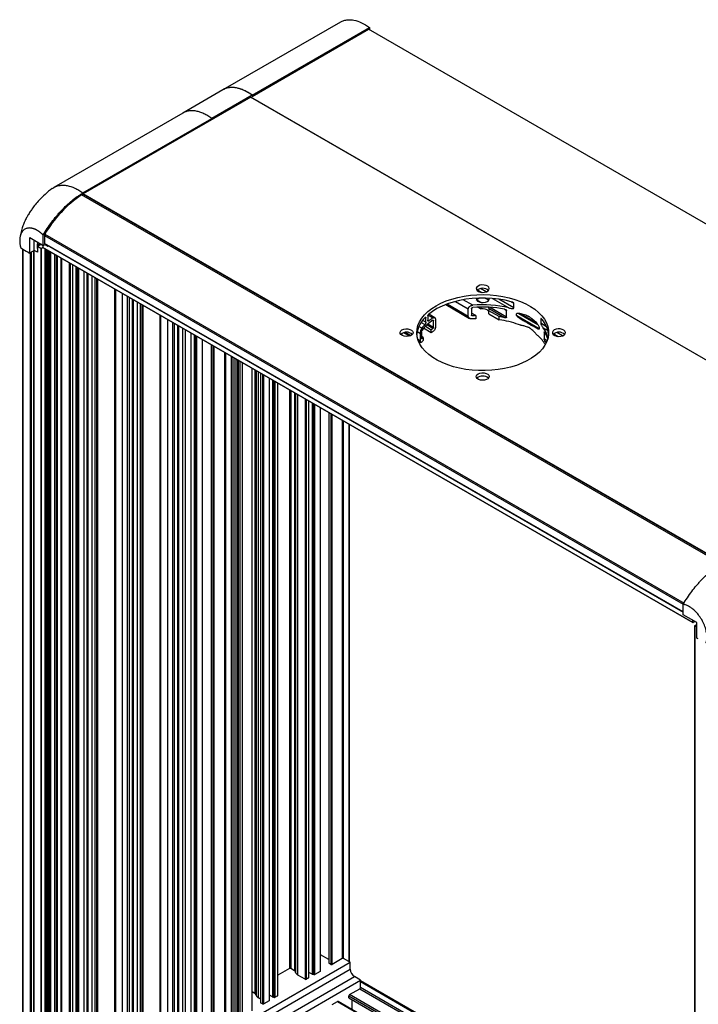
# Model space of a CAD drawing. Header units: millimetres. Extents: x 32 to 2713, y 32 to 2055.
# Tile 7 of 8: x 2129 to 2495, y 1524 to 2055. Entities that reach past the tile are written whole.
import ezdxf

# ---------------------------------------------------------------- set-up
doc = ezdxf.new("R2010")
doc.units = ezdxf.units.MM
doc.header["$LTSCALE"] = 10

msp = doc.modelspace()

# ---------------------------------------------------------------- linework, layer by layer
for p, q in [((2301.999, 2053.366), (2238.759, 2016.858)), ((2254.464, 2013.915), (2317.701, 2050.421)), ((2254.464, 2013.317), (2317.123, 2049.489)), ((2661.294, 1850.804), (2317.123, 2049.489)), ((2317.701, 2050.421), (2317.701, 2049.156)), ((2238.759, 2016.858), (2217.079, 2004.342)), ((2253.666, 2012.856), (2163.512, 1960.811)), ((2254.464, 2013.915), (2232.784, 2001.399)), ((2597.821, 1814.162), (2253.651, 2012.847)), ((2597.836, 1814.171), (2253.666, 2012.856)), ((2254.464, 2013.915), (2254.464, 2013.317)), ((2217.079, 2004.343), (2147.61, 1964.238)), ((2163.301, 1961.288), (2232.784, 2001.399)), ((2506.851, 1761.568), (2162.647, 1960.273)), ((2507.7, 1762.116), (2163.512, 1960.811)), ((2163.512, 1960.648), (2163.512, 1960.811)), ((2163.512, 1960.648), (2507.566, 1762.03)), ((2142.623, 1938.289), (2142.687, 1934.084)), ((2142.623, 1938.289), (2486.647, 1739.688)), ((2142.843, 1939.024), (2487.058, 1740.313)), ((2130.838, 1931.12), (2130.838, 1452.363)), ((2137.161, 1930.289), (2137.076, 1935.84)), ((2138.738, 1933.189), (2140.191, 1934.028)), ((2138.738, 1933.189), (2138.797, 1929.344)), ((2140.963, 1933.647), (2138.819, 1932.409)), ((2140.698, 1931.324), (2138.819, 1932.409)), ((2138.819, 1932.409), (2138.819, 1929.356)), ((2140.698, 1931.324), (2140.698, 1445.482)), ((2141.882, 1931.804), (2141.051, 1931.324)), ((2141.051, 1445.482), (2141.051, 1931.324)), ((2141.779, 1933.104), (2141.779, 1931.948)), ((2491.797, 1729.887), (2141.779, 1931.948)), ((2141.83, 1931.834), (2491.848, 1729.773)), ((2141.928, 1933.017), (2143.091, 1933.689)), ((2486.613, 1735.539), (2142.687, 1934.084)), ((2144.324, 1932.536), (2142.709, 1933.468)), ((2142.79, 1933.862), (2486.614, 1735.377)), ((2142.842, 1931.25), (2142.842, 1446.516)), ((2142.915, 1446.618), (2142.915, 1931.208)), ((2144.317, 1932.981), (2144.324, 1932.536)), ((2144.324, 1932.536), (2144.443, 1932.605)), ((2144.443, 1932.908), (2144.443, 1932.605)), ((2131.143, 1451.948), (2131.143, 1930.938)), ((2133.821, 1929.324), (2134.656, 1928.842)), ((2137.161, 1930.289), (2134.656, 1928.842)), ((2134.656, 1928.842), (2134.656, 1929.495)), ((2134.881, 1928.972), (2134.881, 1449.864)), ((2135.582, 1449.868), (2135.582, 1929.377)), ((2136.808, 1930.085), (2136.808, 1450.576)), ((2138.797, 1929.344), (2137.161, 1930.289)), ((2137.162, 1450.576), (2137.162, 1930.288)), ((2138.797, 1929.344), (2138.819, 1929.356)), ((2143.549, 1452.63), (2143.549, 1930.842)), ((2144.008, 1930.577), (2144.008, 1463.1)), ((2144.716, 1463.1), (2144.716, 1930.168)), ((2145.423, 1463.509), (2145.423, 1929.76)), ((2146.13, 1463.509), (2146.13, 1929.352)), ((2148.251, 1460.651), (2148.251, 1928.127)), ((2148.958, 1927.719), (2148.958, 1460.243)), ((2149.665, 1460.243), (2149.665, 1927.311)), ((2151.445, 1926.283), (2151.445, 1461.27)), ((2151.738, 1461.679), (2151.738, 1926.114)), ((2151.982, 1466.484), (2151.982, 1925.974)), ((2155.875, 1923.726), (2155.875, 1464.236)), ((2156.582, 1464.236), (2156.582, 1923.318)), ((2157.778, 1922.628), (2157.778, 1464.926)), ((2157.924, 1465.13), (2157.924, 1922.543)), ((2157.945, 1467.939), (2157.945, 1922.531)), ((2159.597, 1921.577), (2159.597, 1466.986)), ((2159.988, 1466.846), (2159.988, 1921.352)), ((2160.532, 1921.038), (2160.532, 1466.742)), ((2161.043, 1466.811), (2161.043, 1920.743)), ((2163.936, 1468.481), (2163.936, 1919.073)), ((2165.421, 1918.215), (2165.421, 1475.462)), ((2166.128, 1475.462), (2166.128, 1917.807)), ((2168.32, 1472.645), (2168.32, 1916.542)), ((2169.734, 1915.725), (2169.734, 1471.829)), ((2170.724, 1915.154), (2170.724, 1472.4)), ((2171.31, 1473.217), (2171.31, 1914.816)), ((2180.392, 1909.573), (2180.392, 1484.85)), ((2180.977, 1484.034), (2180.977, 1909.235)), ((2184.513, 1907.194), (2184.513, 1481.993)), ((2187.341, 1481.993), (2187.341, 1905.561)), ((2188.331, 1482.564), (2188.331, 1904.99)), ((2375.831, 1909.062), (2378.219, 1907.684)), ((2376.159, 1904.382), (2376.159, 1904.621)), ((2380.52, 1907.988), (2377.458, 1909.756)), ((2379.934, 1904.657), (2381.933, 1903.503)), ((2189.816, 1904.132), (2189.816, 1489.545)), ((2190.523, 1489.545), (2190.523, 1903.724)), ((2192.715, 1486.728), (2192.715, 1902.459)), ((2194.13, 1901.642), (2194.13, 1485.912)), ((2195.12, 1901.071), (2195.12, 1486.483)), ((2195.705, 1487.3), (2195.705, 1900.733)), ((2358.695, 1901.133), (2371.549, 1893.712)), ((2370.865, 1894.783), (2359.4, 1901.402)), ((2363.977, 1902.842), (2370.865, 1898.866)), ((2373.244, 1900.758), (2368.075, 1903.743)), ((2377.775, 1902.219), (2375.335, 1903.628)), ((2375.906, 1899.711), (2377.565, 1898.753)), ((2377.565, 1899.762), (2377.565, 1898.753)), ((2391.516, 1894.287), (2382.195, 1899.668)), ((2383.819, 1904.451), (2392.716, 1899.315)), ((2395.456, 1899.366), (2387.355, 1904.043)), ((2394.016, 1902.647), (2395.456, 1901.815)), ((2395.456, 1899.366), (2395.456, 1901.815)), ((2204.787, 1895.49), (2204.787, 1498.933)), ((2205.373, 1498.117), (2205.373, 1895.152)), ((2347.988, 1894.113), (2347.73, 1894.262)), ((2347.988, 1891.663), (2347.988, 1894.113)), ((2349.075, 1895.118), (2349.075, 1892.668)), ((2349.16, 1895.476), (2351.827, 1893.937)), ((2352.777, 1894.065), (2349.55, 1895.928)), ((2370.865, 1894.783), (2370.865, 1898.866)), ((2372.636, 1899.068), (2372.636, 1895.394)), ((2374.999, 1895.173), (2372.636, 1896.537)), ((2373.244, 1895.043), (2372.636, 1895.394)), ((2374.999, 1895.173), (2374.999, 1893.539)), ((2387.546, 1894.624), (2381.967, 1897.845)), ((2381.967, 1896.212), (2381.967, 1897.845)), ((2381.967, 1896.212), (2387.546, 1892.991)), ((2382.03, 1898.951), (2390.393, 1894.123)), ((2387.546, 1892.991), (2387.546, 1894.624)), ((2390.412, 1898.608), (2391.516, 1897.971)), ((2391.516, 1894.287), (2391.516, 1897.971)), ((2409.051, 1888.035), (2396.969, 1895.01)), ((2398.047, 1894.109), (2408.237, 1888.226)), ((2398.064, 1896.285), (2408.37, 1890.336)), ((2407.544, 1891.277), (2398.989, 1896.216)), ((2208.908, 1893.111), (2208.908, 1496.076)), ((2211.737, 1496.076), (2211.737, 1891.478)), ((2212.727, 1496.647), (2212.727, 1890.906)), ((2214.212, 1890.049), (2214.212, 1503.628)), ((2214.915, 1503.63), (2214.915, 1889.643)), ((2345.872, 1888.394), (2344.27, 1889.319)), ((2345.468, 1891.485), (2347.477, 1890.325)), ((2347.988, 1891.663), (2346.3, 1892.637)), ((2347.781, 1889.414), (2350.926, 1887.598)), ((2351.827, 1888.221), (2348.52, 1890.13)), ((2349.65, 1892.336), (2349.075, 1892.668)), ((2352.158, 1888.847), (2349.075, 1890.627)), ((2351.826, 1892.712), (2352.158, 1892.521)), ((2352.158, 1888.847), (2352.158, 1892.521)), ((2353.181, 1893.155), (2353.181, 1889.072)), ((2399.221, 1893.335), (2401.066, 1892.27)), ((2401.36, 1892.103), (2400.868, 1892.387)), ((2405.903, 1889.475), (2406.149, 1889.336)), ((2407.692, 1888.447), (2405.905, 1889.479)), ((2406.149, 1889.336), (2407.676, 1888.454)), ((2409.895, 1893.48), (2409.895, 1891.03)), ((2409.895, 1893.48), (2410.629, 1893.056)), ((2413.046, 1889.211), (2409.895, 1891.03)), ((2217.111, 1500.811), (2217.111, 1888.376)), ((2218.525, 1499.995), (2218.525, 1887.559)), ((2221.418, 1885.889), (2221.418, 1501.665)), ((2221.564, 1501.869), (2221.564, 1885.805)), ((2221.585, 1504.678), (2221.585, 1885.793)), ((2223.237, 1884.839), (2223.237, 1503.724)), ((2223.628, 1503.585), (2223.628, 1884.613)), ((2224.171, 1884.3), (2224.171, 1503.48)), ((2224.683, 1503.55), (2224.683, 1884.004)), ((2336.116, 1886.001), (2339.212, 1884.214)), ((2339.912, 1884.486), (2337.003, 1886.165)), ((2343.377, 1886.569), (2345.091, 1885.579)), ((2345.091, 1881.496), (2345.091, 1885.579)), ((2345.667, 1886.471), (2345.667, 1882.797)), ((2346.479, 1883.471), (2345.667, 1883.94)), ((2346.479, 1883.471), (2346.479, 1881.838)), ((2350.926, 1885.965), (2346.8, 1888.347)), ((2350.926, 1885.965), (2350.926, 1887.598)), ((2411.222, 1888.631), (2413.754, 1887.17)), ((2411.715, 1886.31), (2411.715, 1882.627)), ((2411.715, 1886.31), (2412.123, 1886.074)), ((2416.843, 1885.386), (2419.231, 1884.008)), ((2421.533, 1884.312), (2418.47, 1886.08)), ((2227.576, 1882.334), (2227.576, 1505.22)), ((2227.722, 1505.424), (2227.722, 1882.25)), ((2232.313, 1879.599), (2232.313, 1509.587)), ((2233.374, 1878.987), (2233.374, 1508.975)), ((2234.081, 1508.975), (2234.081, 1878.579)), ((2345.091, 1881.496), (2343.727, 1882.284)), ((2344.034, 1881.43), (2345.305, 1880.696)), ((2345.872, 1882.678), (2345.667, 1882.797)), ((2413.335, 1881.691), (2411.715, 1882.627)), ((2412.13, 1881.575), (2413.069, 1881.033)), ((2239.541, 1875.427), (2239.541, 1512.127)), ((2240.248, 1512.127), (2240.248, 1875.019)), ((2243.076, 1873.386), (2243.076, 1510.494)), ((2243.783, 1510.494), (2243.783, 1872.978)), ((2244.844, 1511.106), (2244.844, 1872.365)), ((2245.625, 1871.914), (2245.625, 1511.558)), ((2246.559, 1871.375), (2246.559, 1512.096)), ((2247.081, 1512.624), (2247.081, 1871.074)), ((2247.854, 1870.628), (2247.854, 1515.696)), ((2249.174, 1869.866), (2249.174, 1517.688)), ((2254.269, 1866.925), (2254.269, 1520.629)), ((2254.415, 1520.833), (2254.415, 1866.84)), ((2255.97, 1865.943), (2255.97, 1529.928)), ((2256.529, 1865.62), (2256.529, 1529.299)), ((2256.607, 1865.575), (2256.607, 1529.025)), ((2257.866, 1527.609), (2257.866, 1864.848)), ((2259.001, 1864.193), (2259.001, 1524.994)), ((2260.062, 1863.58), (2260.062, 1524.382)), ((2260.769, 1524.382), (2260.769, 1863.172)), ((2263.662, 1861.502), (2263.662, 1526.052)), ((2263.808, 1526.256), (2263.808, 1861.418)), ((2263.829, 1529.065), (2263.829, 1861.406)), ((2265.481, 1860.452), (2265.481, 1528.111)), ((2265.872, 1527.972), (2265.872, 1860.226)), ((2266.416, 1859.913), (2266.416, 1527.867)), ((2266.927, 1527.937), (2266.927, 1859.617)), ((2268.123, 1858.927), (2268.123, 1528.627)), ((2268.269, 1528.831), (2268.269, 1858.842)), ((2274.502, 1855.244), (2274.502, 1543.331)), ((2275.209, 1854.836), (2275.209, 1543.331)), ((2277.198, 1853.688), (2277.198, 1542.183)), ((2277.757, 1853.365), (2277.757, 1541.553)), ((2277.835, 1853.32), (2277.835, 1541.28)), ((2279.094, 1539.864), (2279.094, 1852.594)), ((2282.987, 1850.346), (2282.987, 1537.616)), ((2283.694, 1537.616), (2283.694, 1849.938)), ((2284.89, 1849.248), (2284.89, 1538.306)), ((2285.036, 1538.51), (2285.036, 1849.163)), ((2285.057, 1541.32), (2285.057, 1849.151)), ((2286.709, 1848.197), (2286.709, 1540.366)), ((2287.1, 1540.226), (2287.1, 1847.972)), ((2287.644, 1847.658), (2287.644, 1540.122)), ((2288.155, 1540.191), (2288.155, 1847.362)), ((2291.048, 1845.693), (2291.048, 1541.861)), ((2291.194, 1542.066), (2291.194, 1845.608)), ((2295.786, 1842.958), (2295.786, 1546.229)), ((2296.846, 1842.345), (2296.846, 1545.617)), ((2297.553, 1545.617), (2297.553, 1841.937)), ((2303.013, 1838.785), (2303.013, 1548.769)), ((2303.72, 1548.769), (2303.72, 1838.377)), ((2306.549, 1836.744), (2306.549, 1547.136)), ((2306.946, 1547.052), (2306.946, 1836.515)), ((2486.616, 1734.033), (2486.605, 1739.624)), ((2493.906, 1729.858), (2486.616, 1734.033)), ((2491.797, 1729.887), (2491.797, 1731.066)), ((2492.999, 1730.378), (2491.973, 1729.785)), ((2493.869, 1722.13), (2493.906, 1729.858)), ((2492.804, 1728.117), (2492.804, 1242.275)), ((2492.878, 1728.219), (2493.901, 1728.81)), ((2492.878, 1242.173), (2492.878, 1728.015)), ((2493.895, 1727.428), (2492.878, 1728.015)), ((2493.866, 1721.475), (2493.866, 1722.128)), ((2494.701, 1720.993), (2493.866, 1721.475)), ((2295.786, 1548.189), (2291.194, 1550.839)), ((2248.839, 1513.133), (2307.271, 1546.865)), ((2296.846, 1545.617), (2295.786, 1546.229)), ((2303.013, 1548.769), (2297.553, 1545.617)), ((2306.549, 1547.136), (2303.72, 1548.769)), ((2307.271, 1546.865), (2306.946, 1547.052)), ((2307.271, 1542.986), (2307.271, 1546.865)), ((2248.839, 1509.254), (2307.271, 1542.986)), ((2251.105, 1505.329), (2309.537, 1539.061)), ((2274.502, 1543.331), (2268.269, 1539.733)), ((2277.198, 1542.183), (2275.209, 1543.331)), ((2277.835, 1541.28), (2277.757, 1541.553)), ((2282.987, 1537.616), (2279.094, 1539.864)), ((2285.036, 1541.332), (2285.057, 1541.32)), ((2286.709, 1540.366), (2285.057, 1541.32)), ((2287.644, 1540.122), (2287.1, 1540.226)), ((2291.048, 1541.861), (2288.155, 1540.191)), ((2312.896, 1537.122), (2309.537, 1539.061)), ((2254.464, 1503.391), (2312.896, 1537.122)), ((2284.89, 1538.306), (2283.694, 1537.616)), ((2312.769, 1533.12), (2312.769, 1536.386)), ((2312.769, 1536.386), (2492.804, 1432.454)), ((2312.896, 1536.772), (2312.896, 1537.122)), ((2492.804, 1432.913), (2312.896, 1536.772)), ((2255.97, 1529.928), (2254.415, 1530.825)), ((2256.607, 1529.025), (2256.529, 1529.299)), ((2263.808, 1529.078), (2263.829, 1529.065)), ((2265.481, 1528.111), (2263.829, 1529.065)), ((2266.416, 1527.867), (2265.872, 1527.972)), ((2268.123, 1528.627), (2266.927, 1527.937)), ((2306.602, 1527.519), (2306.602, 1528.743)), ((2306.602, 1528.743), (2492.804, 1421.251)), ((2306.956, 1529.356), (2312.416, 1532.508)), ((2492.804, 1422.068), (2306.956, 1529.356)), ((2312.416, 1532.508), (2492.804, 1428.371)), ((2492.804, 1429.188), (2312.769, 1533.12)), ((2259.001, 1526.953), (2257.866, 1527.609)), ((2260.062, 1524.382), (2259.001, 1524.994)), ((2263.662, 1526.052), (2260.769, 1524.382)), ((2297.558, 1523.93), (2300.451, 1525.6)), ((2300.451, 1525.6), (2492.804, 1414.557)), ((2492.804, 1414.726), (2300.701, 1525.625)), ((2306.602, 1527.519), (2492.804, 1420.026)), ((2308.299, 1521.238), (2308.299, 1526.539))]:
    msp.add_line(p, q)
at = {"flags": 128}
for points in [[(2376.159, 1911.119), (2375.49, 1910.577), (2375.161, 1909.94), (2375.209, 1909.275), (2375.627, 1908.656), (2376.372, 1908.148), (2377.362, 1907.808), (2378.49, 1907.671), (2379.633, 1907.753), (2380.668, 1908.045), (2381.483, 1908.516), (2381.989, 1909.113), (2382.131, 1909.773), (2381.895, 1910.424), (2381.305, 1910.996), (2380.426, 1911.426), (2379.352, 1911.667), (2378.201, 1911.695), (2377.097, 1911.505), (2376.159, 1911.119)], [(2353.532, 1900.505), (2356.156, 1901.876), (2359.004, 1903.089), (2362.046, 1904.133), (2365.254, 1904.996), (2368.594, 1905.671), (2372.034, 1906.15), (2375.54, 1906.43), (2379.077, 1906.506), (2382.609, 1906.379), (2386.102, 1906.049), (2389.52, 1905.52), (2392.83, 1904.798), (2396, 1903.888), (2398.996, 1902.802), (2401.79, 1901.548), (2404.354, 1900.14), (2406.663, 1898.591), (2408.693, 1896.917), (2410.424, 1895.135), (2411.839, 1893.263), (2412.925, 1891.318), (2413.669, 1889.321), (2414.065, 1887.291), (2414.109, 1885.248), (2413.801, 1883.212), (2413.143, 1881.205), (2412.142, 1879.245), (2410.808, 1877.353), (2409.154, 1875.547), (2407.197, 1873.844), (2404.956, 1872.263), (2402.454, 1870.818), (2399.715, 1869.525), (2396.766, 1868.395), (2393.637, 1867.44), (2390.359, 1866.67), (2386.965, 1866.093), (2383.487, 1865.713), (2379.962, 1865.535), (2376.423, 1865.56), (2372.906, 1865.789), (2369.446, 1866.219), (2366.078, 1866.845), (2362.834, 1867.662), (2359.747, 1868.662), (2356.848, 1869.833), (2354.165, 1871.166), (2351.726, 1872.646), (2349.554, 1874.259), (2347.671, 1875.989), (2346.096, 1877.819), (2344.844, 1879.73), (2343.928, 1881.703), (2343.357, 1883.719), (2343.137, 1885.759), (2343.269, 1887.8), (2343.753, 1889.824), (2344.584, 1891.81), (2345.752, 1893.738), (2347.248, 1895.59), (2349.056, 1897.347), (2351.157, 1898.99), (2353.532, 1900.505)], [(2394.016, 1902.647), (2390.703, 1903.45), (2387.266, 1904.055), (2383.741, 1904.457), (2380.163, 1904.652), (2376.57, 1904.636), (2372.998, 1904.411), (2369.484, 1903.978), (2366.063, 1903.343), (2362.772, 1902.511), (2359.642, 1901.491), (2356.708, 1900.294), (2353.998, 1898.932), (2351.54, 1897.419), (2349.36, 1895.77)], [(2375.202, 1904.575), (2375.147, 1904.354), (2375.253, 1903.655), (2375.767, 1903.019), (2376.627, 1902.523), (2377.728, 1902.227), (2378.939, 1902.165), (2380.113, 1902.347), (2381.109, 1902.749)], [(2376.159, 1904.382), (2376.497, 1904.554), (2376.708, 1904.64)], [(2375.299, 1903.566), (2375.462, 1903.807), (2376.159, 1904.382)], [(2335.147, 1887.443), (2336.085, 1887.829), (2337.189, 1888.019), (2338.34, 1887.992), (2339.414, 1887.75), (2340.293, 1887.32), (2340.883, 1886.749), (2341.119, 1886.098), (2340.976, 1885.438), (2340.47, 1884.84), (2339.656, 1884.37), (2338.621, 1884.078), (2337.477, 1883.995), (2336.35, 1884.132), (2335.36, 1884.472), (2334.615, 1884.98), (2334.196, 1885.599), (2334.149, 1886.264), (2334.478, 1886.901), (2335.147, 1887.443)], [(2417.171, 1887.443), (2416.502, 1886.901), (2416.173, 1886.264), (2416.221, 1885.599), (2416.64, 1884.98), (2417.384, 1884.472), (2418.374, 1884.132), (2419.502, 1883.995), (2420.645, 1884.078), (2421.68, 1884.37), (2422.495, 1884.84), (2423.001, 1885.438), (2423.143, 1886.098), (2422.907, 1886.749), (2422.317, 1887.32), (2421.438, 1887.75), (2420.365, 1887.992), (2419.213, 1888.019), (2418.109, 1887.829), (2417.171, 1887.443)], [(2376.159, 1863.767), (2377.097, 1864.153), (2378.201, 1864.343), (2379.352, 1864.316), (2380.426, 1864.074), (2381.305, 1863.644), (2381.895, 1863.073), (2382.131, 1862.422), (2381.989, 1861.762), (2381.483, 1861.164), (2380.668, 1860.694), (2379.633, 1860.402), (2378.49, 1860.319), (2377.362, 1860.456), (2376.372, 1860.796), (2375.627, 1861.304), (2375.209, 1861.924), (2375.161, 1862.588), (2375.49, 1863.226), (2376.159, 1863.767)]]:
    msp.add_lwpolyline(points, dxfattribs=at)
for centre, radius, start, end in [((2198.736, 1906.787), 64.523, 124.00859, 150.02515), ((2178.901, 1934.967), 29.939, 120.93157, 122.68716), ((2144.065, 1938.256), 1.443, 147.88067, 178.68198), ((2140.874, 1931.665), 0.384, 242.60967, 297.39033), ((2141.898, 1931.933), 0.12, 172.74417, 235.94365), ((2142.934, 1934.064), 0.248, 175.39227, 234.64153), ((2378.634, 1905.234), 4.715, 48.61317, 131.38683), ((2380.553, 1904.205), 1.558, 290.91329, 13.73956), ((2378.634, 1841.417), 59.586, 76.33018, 95.18946), ((2378.626, 1839.511), 60.263, 78.73925, 95.12312), ((2358.015, 1883.428), 14.938, 133.5105, 173.58995), ((2378.586, 1834.783), 60.496, 93.39885, 95.06565), ((2378.746, 1894.663), 4.257, 40.83441, 106.10825), ((2380.912, 1898.46), 1.221, 329.73757, 23.69816), ((2379.217, 1838.915), 56.328, 78.55587, 81.49677), ((2364.244, 1873.403), 22.958, 122.74404, 143.15505), ((2361.309, 1877.19), 19.075, 136.47961, 144.02739), ((2367.119, 1870.875), 27.672, 123.54836, 129.14464), ((2378.586, 1833.15), 60.496, 93.39885, 95.06565), ((2380.108, 1841.898), 51.632, 69.91781, 81.71669), ((2399.953, 1883.666), 14.218, 5.88069, 41.3365), ((2337.622, 1881.558), 4.715, 48.61317, 131.38683), ((2360.533, 1872.074), 18.094, 140.96, 144.12187), ((2367.915, 1864.017), 29.064, 123.61183, 125.7706), ((2367.915, 1862.384), 29.064, 123.61183, 125.7706), ((2395.874, 1869.887), 19.111, 30.49247, 48.6773), ((2399.698, 1879.766), 14.54, 13.89684, 37.56974), ((2400.125, 1878.677), 14.097, 16.35113, 31.61082), ((2419.646, 1881.558), 4.715, 48.61317, 131.38683), ((2360.533, 1870.441), 18.094, 140.96, 144.12187), ((2399.128, 1873.656), 15.224, 26.29586, 31.34361), ((2378.634, 1857.882), 4.715, 48.61317, 131.38683), ((2491.904, 1729.87), 0.109, 170.78596, 309.20329), ((2492.916, 1728.117), 0.109, 110.78342, 249.21658), ((2297.2, 1546.299), 0.769, 242.60967, 297.39033), ((2303.367, 1548.086), 0.769, 62.60967, 117.39033), ((2306.893, 1547.791), 0.74, 242.21835, 274.06717), ((2274.855, 1542.649), 0.769, 62.60967, 117.39033), ((2276.691, 1541.169), 1.133, 19.8178, 63.44773), ((2280.233, 1542.144), 2.549, 199.8178, 243.44773), ((2284.787, 1538.535), 0.25, 294.2353, 354.44456), ((2287.324, 1541.471), 1.264, 240.91863, 259.81025), ((2287.801, 1540.88), 0.774, 258.27358, 297.24725), ((2290.944, 1542.09), 0.251, 294.37466, 354.3052), ((2311.987, 1543.092), 4.717, 181.28799, 238.71201), ((2283.341, 1538.298), 0.769, 242.60967, 297.39033), ((2313.509, 1536.357), 0.74, 145.93277, 177.785), ((2255.463, 1528.915), 1.133, 19.8178, 63.44773), ((2259.005, 1529.889), 2.549, 199.8178, 243.44773), ((2266.096, 1529.216), 1.264, 240.91863, 259.81025), ((2266.573, 1528.625), 0.774, 258.27358, 297.24725), ((2268.019, 1528.856), 0.251, 294.37466, 354.3052), ((2307.37, 1528.708), 0.768, 122.60548, 177.39452), ((2312.002, 1533.155), 0.768, 302.60548, 357.39452), ((2260.415, 1525.064), 0.769, 242.60967, 297.39033), ((2263.559, 1526.28), 0.25, 294.2353, 354.44456), ((2300.597, 1525.396), 0.251, 65.69288, 125.61758)]:
    msp.add_arc(centre, radius, start, end)
for centre, major_axis, ratio, start_param, end_param in [((2140.929, 1932.008), (-1.591, 2.663), 0.56722, 6.2747566, 7.094067), ((2378.634, 1815.995), (22.947, 73.414), 0.3689594, 6.2777305, 6.3435011), ((2378.634, 1815.995), (22.947, 73.414), 0.3689594, 6.0577648, 6.1235354)]:
    msp.add_ellipse(centre, major_axis=major_axis, ratio=ratio, start_param=start_param, end_param=end_param)
for points, knots in [([(2302.035, 2053.308), (2302.196, 2053.425), (2302.882, 2053.926), (2304.36, 2054.378), (2305.737, 2054.522), (2306.43, 2054.595)], [0, 0, 0, 0, 0.1317539, 0.5622828, 1, 1, 1, 1]), ([(2306.43, 2054.595), (2307.326, 2054.629), (2310.899, 2054.348), (2314.862, 2052.503), (2317.701, 2050.421)], [0.6614893, 0.6614893, 0.6614893, 0.6614893, 0.75, 1, 1, 1, 1]), ([(2254.464, 2013.915), (2253.754, 2014.408), (2252.33, 2015.396), (2250.178, 2016.525), (2248.049, 2017.382), (2245.974, 2017.919), (2243.975, 2018.149), (2241.479, 2017.992), (2239.708, 2017.54), (2238.759, 2016.858), (2238.759, 2016.858)], [0, 0, 0, 0, 0.1247143, 0.2499045, 0.3753997, 0.5005525, 0.6254956, 0.7505997, 0.99991, 1, 1, 1, 1]), ([(2254.464, 2013.915), (2253.415, 2014.622), (2251.316, 2016.037), (2248.168, 2017.388), (2245.128, 2018.115), (2242.31, 2018.105), (2240.307, 2017.712), (2239.385, 2017.129), (2239.187, 2017.003)], [0, 0, 0, 0, 0.1897567, 0.3795173, 0.5692972, 0.7590735, 0.9482621, 1, 1, 1, 1]), ([(2232.784, 2001.399), (2232.07, 2001.895), (2230.646, 2002.883), (2228.495, 2004.011), (2226.37, 2004.864), (2224.295, 2005.405), (2222.302, 2005.626), (2220.408, 2005.537), (2218.666, 2005.095), (2217.554, 2004.684), (2217.079, 2004.343), (2217.079, 2004.342)], [0, 0, 0, 0, 0.1252884, 0.2498054, 0.3751834, 0.5003506, 0.6248469, 0.7502951, 0.8753837, 0.999919, 1, 1, 1, 1]), ([(2146.856, 1963.752), (2145.526, 1962.702), (2143.066, 1960.762), (2140.013, 1957.716), (2137.694, 1955.044), (2135.975, 1952.77), (2134.816, 1951.048), (2134.03, 1949.77), (2133.498, 1948.853), (2132.982, 1947.909), (2132.381, 1946.736), (2131.626, 1945.108), (2130.768, 1942.927), (2129.907, 1940.184), (2129.563, 1938.176), (2129.376, 1937.082)], [0, 0, 0, 0, 0.151774, 0.2805701, 0.3866182, 0.4703883, 0.5379265, 0.5743109, 0.6062765, 0.6340328, 0.6712939, 0.7267087, 0.8000358, 0.8910949, 1, 1, 1, 1]), ([(2146.712, 1963.592), (2147.005, 1963.818), (2147.768, 1964.407), (2149.205, 1965.011), (2150.965, 1965.434), (2152.851, 1965.524), (2155.488, 1965.227), (2158.293, 1964.291), (2161.151, 1962.785), (2162.582, 1961.788), (2163.301, 1961.288)], [0, 0, 0, 0, 0.0727608, 0.1898285, 0.3063327, 0.4218682, 0.5368373, 0.7667012, 0.8827523, 1, 1, 1, 1]), ([(2141.917, 1938.608), (2143.35, 1941.037), (2144.89, 1943.348), (2147.353, 1946.644), (2148.2, 1947.714), (2149.509, 1949.276), (2149.952, 1949.79), (2150.851, 1950.802), (2151.306, 1951.299), (2153.594, 1953.726), (2155.472, 1955.488), (2158.359, 1957.869), (2159.334, 1958.618), (2160.814, 1959.675), (2161.311, 1960.016), (2162.305, 1960.672), (2162.803, 1960.986), (2163.301, 1961.288)], [0, 0, 0, 0, 0.25, 0.25, 0.375, 0.375, 0.4375, 0.4375, 0.5, 0.5, 0.75, 0.75, 0.875, 0.875, 0.9375, 0.9375, 1, 1, 1, 1]), ([(2141.917, 1938.608), (2141.839, 1938.684), (2141.685, 1938.836), (2141.45, 1939.057), (2141.215, 1939.272), (2140.977, 1939.48), (2140.739, 1939.682), (2140.499, 1939.878), (2140.258, 1940.067), (2140.016, 1940.249), (2139.773, 1940.425), (2139.529, 1940.594), (2139.285, 1940.756), (2139.04, 1940.91), (2138.795, 1941.058), (2138.55, 1941.199), (2138.305, 1941.332), (2138.06, 1941.458), (2137.816, 1941.576), (2137.572, 1941.687), (2137.33, 1941.789), (2137.088, 1941.884), (2136.848, 1941.971), (2136.609, 1942.05), (2136.372, 1942.121), (2136.136, 1942.184), (2135.902, 1942.239), (2135.67, 1942.286), (2135.439, 1942.325), (2135.211, 1942.356), (2134.787, 1942.398), (2134.182, 1942.408), (2133.425, 1942.313), (2132.715, 1942.112), (2131.695, 1941.636), (2130.534, 1940.59), (2129.582, 1938.622), (2129.3, 1936.775), (2129.29, 1935.481), (2129.313, 1934.882), (2129.363, 1934.271), (2129.44, 1933.647), (2129.543, 1933.013), (2129.672, 1932.371), (2129.779, 1931.937), (2129.833, 1931.72)], [0, 0, 0, 0, 0.0115319, 0.0230518, 0.0345615, 0.0460632, 0.0575586, 0.0690499, 0.0805387, 0.0920271, 0.1035169, 0.11501, 0.1265083, 0.1380137, 0.1495283, 0.161054, 0.1725892, 0.1841149, 0.1956294, 0.2071349, 0.2186332, 0.2301263, 0.2416161, 0.2531045, 0.2645933, 0.2760845, 0.28758, 0.2990816, 0.3105914, 0.3221113, 0.3336432, 0.37538, 0.4170258, 0.4586717, 0.5004085, 0.6113012, 0.7223009, 0.8331937, 0.8570657, 0.8808951, 0.9046991, 0.9284947, 0.9522987, 0.976128, 1, 1, 1, 1]), ([(2134.659, 1929.497), (2134.665, 1930.785), (2134.671, 1932.073), (2134.685, 1934.65), (2134.693, 1935.939), (2134.696, 1937.226)], [0, 0, 0, 0, 0.5, 0.5, 1, 1, 1, 1]), ([(2380.292, 1904.592), (2380.494, 1904.482), (2380.79, 1904.321), (2381.041, 1904.007), (2381.185, 1903.957), (2381.435, 1903.929), (2381.786, 1903.812), (2381.955, 1903.557), (2382.03, 1903.442)], [0, 0, 0, 0, 0.23968131, 0.34935468, 0.36903372, 0.44527617, 0.75227051, 1, 1, 1, 1]), ([(2370.865, 1898.866), (2370.865, 1898.986), (2370.883, 1899.105), (2370.955, 1899.344), (2371.009, 1899.463), (2371.144, 1899.687), (2371.227, 1899.795), (2371.416, 1899.996), (2371.521, 1900.089), (2371.864, 1900.343), (2372.123, 1900.477), (2372.672, 1900.672), (2372.956, 1900.733), (2373.244, 1900.758)], [0, 0, 0, 0, 0.125, 0.125, 0.25, 0.25, 0.375, 0.375, 0.5, 0.5, 0.75, 0.75, 1, 1, 1, 1]), ([(2372.636, 1899.068), (2372.636, 1899.129), (2372.656, 1899.19), (2372.727, 1899.301), (2372.778, 1899.35), (2372.954, 1899.474), (2373.099, 1899.521), (2373.244, 1899.534)], [0, 0, 0, 0, 0.25, 0.25, 0.5, 0.5, 1, 1, 1, 1]), ([(2381.647, 1899.617), (2381.692, 1899.558), (2381.873, 1899.32), (2381.963, 1899.109), (2382.03, 1898.951)], [0, 0, 0, 0, 0.2473665, 1, 1, 1, 1]), ([(2392.716, 1899.315), (2392.974, 1899.25), (2393.229, 1899.198), (2393.732, 1899.113), (2393.981, 1899.081), (2394.471, 1899.045), (2394.715, 1899.039), (2395.057, 1899.078), (2395.168, 1899.098), (2395.315, 1899.161), (2395.361, 1899.187), (2395.431, 1899.259), (2395.456, 1899.307), (2395.456, 1899.366)], [0, 0, 0, 0, 0.25, 0.25, 0.5, 0.5, 0.75, 0.75, 0.875, 0.875, 0.9375, 0.9375, 1, 1, 1, 1]), ([(2395.456, 1901.815), (2395.456, 1901.846), (2395.443, 1901.88), (2395.403, 1901.941), (2395.379, 1901.97), (2395.299, 1902.049), (2395.24, 1902.094), (2395.059, 1902.219), (2394.931, 1902.289), (2394.545, 1902.476), (2394.283, 1902.573), (2394.016, 1902.647)], [0, 0, 0, 0, 0.0625, 0.0625, 0.125, 0.125, 0.25, 0.25, 0.5, 0.5, 1, 1, 1, 1]), ([(2347.73, 1894.262), (2347.796, 1894.329), (2347.862, 1894.353), (2347.959, 1894.3), (2347.988, 1894.222), (2347.988, 1894.113)], [0, 0, 0, 0, 0.5, 0.5, 1, 1, 1, 1]), ([(2349.075, 1895.118), (2349.075, 1895.227), (2349.106, 1895.36), (2349.211, 1895.6), (2349.285, 1895.706), (2349.36, 1895.77)], [0, 0, 0, 0, 0.5, 0.5, 1, 1, 1, 1]), ([(2351.827, 1893.937), (2351.913, 1893.995), (2351.999, 1894.041), (2352.169, 1894.11), (2352.253, 1894.133), (2352.416, 1894.155), (2352.494, 1894.154), (2352.642, 1894.128), (2352.712, 1894.102), (2352.902, 1893.993), (2353.005, 1893.873), (2353.144, 1893.563), (2353.181, 1893.371), (2353.181, 1893.155)], [0, 0, 0, 0, 0.125, 0.125, 0.25, 0.25, 0.375, 0.375, 0.5, 0.5, 0.75, 0.75, 1, 1, 1, 1]), ([(2373.244, 1893.41), (2372.955, 1893.384), (2372.674, 1893.39), (2372.263, 1893.451), (2372.129, 1893.481), (2371.874, 1893.558), (2371.753, 1893.606), (2371.524, 1893.722), (2371.417, 1893.79), (2371.229, 1893.944), (2371.146, 1894.032), (2371.009, 1894.223), (2370.956, 1894.326), (2370.884, 1894.546), (2370.865, 1894.663), (2370.865, 1894.783)], [0, 0, 0, 0, 0.25, 0.25, 0.375, 0.375, 0.5, 0.5, 0.625, 0.625, 0.75, 0.75, 0.875, 0.875, 1, 1, 1, 1]), ([(2373.244, 1895.043), (2373.098, 1895.03), (2372.954, 1895.05), (2372.779, 1895.139), (2372.728, 1895.179), (2372.656, 1895.276), (2372.636, 1895.333), (2372.636, 1895.394)], [0, 0, 0, 0, 0.5, 0.5, 0.75, 0.75, 1, 1, 1, 1]), ([(2390.393, 1898.614), (2390.611, 1898.57), (2390.824, 1898.504), (2391.135, 1898.358), (2391.238, 1898.301), (2391.374, 1898.196), (2391.417, 1898.158), (2391.488, 1898.07), (2391.514, 1898.019), (2391.516, 1897.971)], [0, 0, 0, 0, 0.5, 0.5, 0.75, 0.75, 0.875, 0.875, 1, 1, 1, 1]), ([(2391.516, 1894.287), (2391.514, 1894.239), (2391.488, 1894.201), (2391.418, 1894.144), (2391.375, 1894.125), (2391.237, 1894.08), (2391.136, 1894.069), (2390.825, 1894.056), (2390.611, 1894.079), (2390.393, 1894.123)], [0, 0, 0, 0, 0.125, 0.125, 0.25, 0.25, 0.5, 0.5, 1, 1, 1, 1]), ([(2401.066, 1895.613), (2400.67, 1895.765), (2400.268, 1895.901), (2399.456, 1896.133), (2399.043, 1896.228), (2398.428, 1896.32), (2398.224, 1896.342), (2397.819, 1896.361), (2397.618, 1896.358), (2397.324, 1896.322), (2397.229, 1896.305), (2397.045, 1896.255), (2396.956, 1896.222), (2396.795, 1896.133), (2396.722, 1896.076), (2396.616, 1895.927), (2396.584, 1895.833), (2396.589, 1895.619), (2396.625, 1895.503), (2396.737, 1895.284), (2396.812, 1895.178), (2397.055, 1894.881), (2397.247, 1894.704), (2397.634, 1894.38), (2397.834, 1894.231), (2398.239, 1893.946), (2398.445, 1893.81), (2399.059, 1893.419), (2399.466, 1893.179), (2400.272, 1892.714), (2400.672, 1892.49), (2401.066, 1892.27)], [0, 0, 0, 0, 0.125, 0.125, 0.25, 0.25, 0.3125, 0.3125, 0.375, 0.375, 0.40625, 0.40625, 0.4375, 0.4375, 0.46875, 0.46875, 0.5, 0.5, 0.53125, 0.53125, 0.5625, 0.5625, 0.625, 0.625, 0.6875, 0.6875, 0.75, 0.75, 0.875, 0.875, 1, 1, 1, 1]), ([(2406.149, 1892.679), (2405.769, 1892.989), (2405.378, 1893.302), (2404.775, 1893.768), (2404.571, 1893.923), (2404.261, 1894.154), (2404.157, 1894.23), (2404.001, 1894.345), (2403.948, 1894.383), (2403.843, 1894.458), (2403.79, 1894.496), (2403.683, 1894.558), (2403.63, 1894.581), (2403.523, 1894.628), (2403.469, 1894.651), (2403.309, 1894.721), (2403.201, 1894.766), (2402.875, 1894.902), (2402.655, 1894.992), (2401.988, 1895.259), (2401.532, 1895.435), (2401.066, 1895.613)], [0, 0, 0, 0, 0.25, 0.25, 0.375, 0.375, 0.4375, 0.4375, 0.46875, 0.46875, 0.5, 0.5, 0.53125, 0.53125, 0.5625, 0.5625, 0.625, 0.625, 0.75, 0.75, 1, 1, 1, 1]), ([(2347.988, 1891.663), (2347.988, 1891.553), (2347.974, 1891.431), (2347.92, 1891.178), (2347.881, 1891.048), (2347.785, 1890.802), (2347.728, 1890.685), (2347.607, 1890.481), (2347.542, 1890.393), (2347.477, 1890.325)], [0, 0, 0, 0, 0.25, 0.25, 0.5, 0.5, 0.75, 0.75, 1, 1, 1, 1]), ([(2349.65, 1892.336), (2349.574, 1892.273), (2349.499, 1892.232), (2349.359, 1892.197), (2349.296, 1892.203), (2349.137, 1892.293), (2349.075, 1892.451), (2349.075, 1892.668)], [0, 0, 0, 0, 0.25, 0.25, 0.5, 0.5, 1, 1, 1, 1]), ([(2351.827, 1892.712), (2351.913, 1892.77), (2351.999, 1892.782), (2352.121, 1892.711), (2352.158, 1892.629), (2352.158, 1892.521)], [0, 0, 0, 0, 0.5, 0.5, 1, 1, 1, 1]), ([(2353.181, 1889.072), (2353.181, 1888.964), (2353.172, 1888.853), (2353.136, 1888.623), (2353.11, 1888.504), (2353.04, 1888.264), (2352.997, 1888.145), (2352.897, 1887.907), (2352.839, 1887.787), (2352.649, 1887.445), (2352.498, 1887.229), (2352.174, 1886.86), (2352, 1886.703), (2351.827, 1886.588)], [0, 0, 0, 0, 0.125, 0.125, 0.25, 0.25, 0.375, 0.375, 0.5, 0.5, 0.75, 0.75, 1, 1, 1, 1]), ([(2352.158, 1888.847), (2352.158, 1888.739), (2352.121, 1888.61), (2351.999, 1888.379), (2351.913, 1888.279), (2351.827, 1888.221)], [0, 0, 0, 0, 0.5, 0.5, 1, 1, 1, 1]), ([(2399.907, 1889.786), (2399.743, 1889.809), (2399.575, 1889.849), (2399.236, 1889.936), (2399.064, 1889.985), (2398.545, 1890.141), (2398.193, 1890.258), (2397.836, 1890.39)], [0, 0, 0, 0, 0.25, 0.25, 0.5, 0.5, 1, 1, 1, 1]), ([(2401.358, 1892.1), (2401.516, 1892.009), (2402.183, 1891.624), (2402.971, 1891.107), (2404.189, 1890.235), (2404.961, 1890.016), (2405.549, 1889.677), (2405.599, 1889.648)], [0, 0, 0, 0, 0.1028903, 0.4356858, 0.5402576, 0.9610235, 1, 1, 1, 1]), ([(2405.595, 1887.13), (2405.298, 1887.387), (2404.995, 1887.644), (2404.531, 1888.025), (2404.374, 1888.151), (2404.137, 1888.34), (2404.058, 1888.402), (2403.938, 1888.495), (2403.898, 1888.526), (2403.818, 1888.587), (2403.778, 1888.618), (2403.695, 1888.665), (2403.655, 1888.681), (2403.574, 1888.714), (2403.533, 1888.729), (2403.411, 1888.776), (2403.329, 1888.806), (2403.083, 1888.897), (2402.917, 1888.956), (2402.416, 1889.133), (2402.075, 1889.248), (2401.728, 1889.362)], [0, 0, 0, 0, 0.25, 0.25, 0.375, 0.375, 0.4375, 0.4375, 0.46875, 0.46875, 0.5, 0.5, 0.53125, 0.53125, 0.5625, 0.5625, 0.625, 0.625, 0.75, 0.75, 1, 1, 1, 1]), ([(2406.149, 1889.336), (2406.472, 1889.142), (2406.785, 1888.954), (2407.391, 1888.604), (2407.685, 1888.44), (2408.104, 1888.235), (2408.241, 1888.174), (2408.505, 1888.074), (2408.633, 1888.034), (2408.816, 1888.006), (2408.875, 1888.002), (2408.987, 1888.011), (2409.041, 1888.024), (2409.137, 1888.076), (2409.18, 1888.116), (2409.243, 1888.239), (2409.262, 1888.325), (2409.259, 1888.54), (2409.238, 1888.665), (2409.172, 1888.911), (2409.127, 1889.035), (2408.981, 1889.388), (2408.864, 1889.608), (2408.622, 1890.015), (2408.495, 1890.206), (2408.231, 1890.573), (2408.094, 1890.748), (2407.674, 1891.251), (2407.384, 1891.559), (2406.782, 1892.142), (2406.47, 1892.417), (2406.149, 1892.679)], [0, 0, 0, 0, 0.125, 0.125, 0.25, 0.25, 0.3125, 0.3125, 0.375, 0.375, 0.40625, 0.40625, 0.4375, 0.4375, 0.46875, 0.46875, 0.5, 0.5, 0.53125, 0.53125, 0.5625, 0.5625, 0.625, 0.625, 0.6875, 0.6875, 0.75, 0.75, 0.875, 0.875, 1, 1, 1, 1]), ([(2410.629, 1893.057), (2410.5, 1893.211), (2410.37, 1893.341), (2410.172, 1893.491), (2410.105, 1893.533), (2410.01, 1893.567), (2409.979, 1893.574), (2409.937, 1893.565), (2409.924, 1893.558), (2409.903, 1893.532), (2409.895, 1893.511), (2409.895, 1893.48)], [0, 0, 0, 0, 0.5, 0.5, 0.75, 0.75, 0.875, 0.875, 0.9375, 0.9375, 1, 1, 1, 1]), ([(2409.895, 1891.03), (2409.895, 1890.971), (2409.909, 1890.901), (2409.947, 1890.765), (2409.972, 1890.698), (2410.05, 1890.506), (2410.109, 1890.387), (2410.285, 1890.05), (2410.407, 1889.845), (2410.647, 1889.46), (2410.765, 1889.28), (2410.997, 1888.94), (2411.11, 1888.78), (2411.222, 1888.631)], [0, 0, 0, 0, 0.0625, 0.0625, 0.125, 0.125, 0.25, 0.25, 0.5, 0.5, 0.75, 0.75, 1, 1, 1, 1]), ([(2345.091, 1885.579), (2345.091, 1885.692), (2345.096, 1885.812), (2345.116, 1886.062), (2345.132, 1886.195), (2345.191, 1886.594), (2345.249, 1886.869), (2345.355, 1887.256), (2345.395, 1887.383), (2345.479, 1887.624), (2345.523, 1887.738), (2345.617, 1887.953), (2345.666, 1888.055), (2345.767, 1888.238), (2345.819, 1888.321), (2345.872, 1888.394)], [0, 0, 0, 0, 0.125, 0.125, 0.25, 0.25, 0.5, 0.5, 0.625, 0.625, 0.75, 0.75, 0.875, 0.875, 1, 1, 1, 1]), ([(2345.667, 1886.471), (2345.667, 1886.584), (2345.691, 1886.727), (2345.767, 1886.983), (2345.819, 1887.096), (2345.872, 1887.169)], [0, 0, 0, 0, 0.5, 0.5, 1, 1, 1, 1]), ([(2408.493, 1884.239), (2408.263, 1884.445), (2408.027, 1884.667), (2407.667, 1885.019), (2407.545, 1885.139), (2407.301, 1885.389), (2407.178, 1885.517), (2407.055, 1885.659)], [0, 0, 0, 0, 0.5, 0.5, 0.75, 0.75, 1, 1, 1, 1]), ([(2411.715, 1886.31), (2411.715, 1886.358), (2411.725, 1886.386), (2411.753, 1886.418), (2411.769, 1886.422), (2411.822, 1886.418), (2411.86, 1886.394), (2411.976, 1886.293), (2412.054, 1886.192), (2412.13, 1886.066)], [0, 0, 0, 0, 0.125, 0.125, 0.25, 0.25, 0.5, 0.5, 1, 1, 1, 1]), ([(2345.872, 1881.045), (2345.765, 1880.898), (2345.664, 1880.792), (2345.523, 1880.7), (2345.479, 1880.68), (2345.395, 1880.666), (2345.356, 1880.671), (2345.284, 1880.706), (2345.252, 1880.736), (2345.196, 1880.821), (2345.171, 1880.878), (2345.132, 1881.015), (2345.117, 1881.095), (2345.096, 1881.279), (2345.091, 1881.383), (2345.091, 1881.496)], [0, 0, 0, 0, 0.25, 0.25, 0.375, 0.375, 0.5, 0.5, 0.625, 0.625, 0.75, 0.75, 0.875, 0.875, 1, 1, 1, 1]), ([(2345.872, 1882.678), (2345.819, 1882.605), (2345.768, 1882.573), (2345.691, 1882.611), (2345.667, 1882.684), (2345.667, 1882.797)], [0, 0, 0, 0, 0.5, 0.5, 1, 1, 1, 1]), ([(2412.13, 1881.575), (2412.054, 1881.701), (2411.976, 1881.845), (2411.86, 1882.104), (2411.822, 1882.198), (2411.769, 1882.351), (2411.753, 1882.404), (2411.725, 1882.518), (2411.715, 1882.578), (2411.715, 1882.627)], [0, 0, 0, 0, 0.5, 0.5, 0.75, 0.75, 0.875, 0.875, 1, 1, 1, 1]), ([(2486.605, 1739.624), (2488.039, 1742.053), (2489.579, 1744.363), (2492.041, 1747.66), (2492.888, 1748.73), (2494.197, 1750.292), (2494.64, 1750.805), (2495.539, 1751.817), (2495.995, 1752.315), (2498.282, 1754.741), (2500.16, 1756.503), (2503.048, 1758.884), (2504.022, 1759.634), (2505.502, 1760.691), (2505.999, 1761.032), (2506.993, 1761.687), (2507.491, 1762.002), (2507.99, 1762.303)], [0, 0, 0, 0, 0.25, 0.25, 0.375, 0.375, 0.4375, 0.4375, 0.5, 0.5, 0.75, 0.75, 0.875, 0.875, 0.9375, 0.9375, 1, 1, 1, 1]), ([(2498.851, 1718.69), (2498.878, 1718.769), (2498.963, 1719.019), (2499.124, 1719.548), (2499.296, 1720.435), (2499.406, 1721.726), (2499.332, 1723.486), (2498.934, 1725.744), (2498.053, 1728.476), (2496.655, 1731.334), (2494.913, 1733.9), (2493.142, 1735.896), (2491.49, 1737.341), (2490.048, 1738.322), (2488.859, 1738.94), (2487.933, 1739.309), (2487.271, 1739.484), (2486.858, 1739.573), (2486.663, 1739.612), (2486.605, 1739.624)], [0, 0, 0, 0, 0.0119281, 0.0383052, 0.0791443, 0.1344288, 0.2041418, 0.2882863, 0.3868758, 0.4999039, 0.6026003, 0.6937516, 0.7730914, 0.8403919, 0.8958005, 0.9394706, 0.9713695, 0.9915571, 1, 1, 1, 1])]:
    msp.add_open_spline(points, degree=3, knots=knots)
for points in [[(2134.696, 1937.226), (2137.108, 1935.824), (2139.518, 1934.42), (2141.928, 1933.017)], [(2141.928, 1933.017), (2141.926, 1934.882), (2141.921, 1936.745), (2141.917, 1938.608)], [(2129.833, 1931.72), (2131.167, 1930.925), (2132.5, 1930.128), (2133.834, 1929.332)]]:
    msp.add_open_spline(points, degree=3)

doc.saveas('drawing.dxf')
